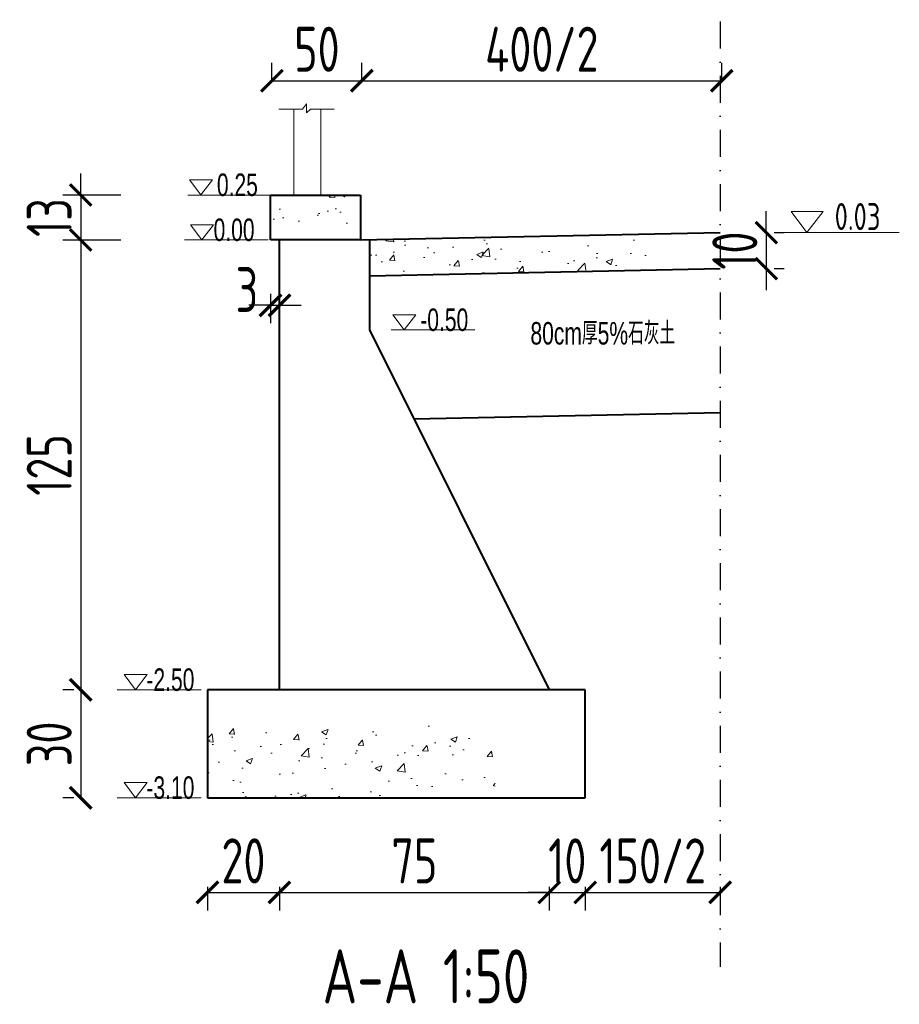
# Model space of a CAD drawing. Header units: inches. Extents: x 97745 to 142261, y 62673 to 100665.
# Tile 23 of 148: x 113155 to 113644, y 66651 to 67198. Entities that reach past the tile are written whole.
import ezdxf

# ---------------------------------------------------------------- set-up
doc = ezdxf.new("R2010")
doc.units = ezdxf.units.IN
doc.header["$MEASUREMENT"] = 0
doc.linetypes.add('DASHDOTX2', pattern=[2, 1, -0.5, 0, -0.5])
doc.layers.get('0').update_dxf_attribs({"lineweight": 15})
for name, color, linetype, lineweight in [('BM1', 7, 'Continuous', 15), ('文字', 7, 'Continuous', 20), ('轮廓线', 1, 'Continuous', 40)]:
    doc.layers.add(name, color=color, linetype=linetype, lineweight=lineweight)
doc.layers.add('轴线', color=3, linetype='DASHDOTX2')
doc.styles.add('HZTXT', font='tssdeng.shx', dxfattribs={"width": 0.75, "bigfont": 'hztxt.shx'})
doc.styles.get("Standard").update_dxf_attribs({"font": 'hztxt_e.shx', "width": 0.7, "bigfont": 'hztxt.shx'})
doc.dimstyles.new('3', dxfattribs={"dimtxt": 25, "dimasz": 12, "dimexe": 10, "dimexo": 30, "dimgap": 5, "dimtad": 1, "dimdec": 0, "dimzin": 0, "dimdsep": 46, "dimtxsty": 'HZTXT', "dimblk": 'ARCHTICK', "dimcen": 0, "dimclrt": 7, "dimazin": 2, "dimtfac": 1, "dimtdec": 0, "dimtix": 1, "dimtmove": 2, "dimatfit": 3, "dimfxl": 250, "dimtolj": 1, "dimtzin": 0, "dimarcsym": 0})

# ---------------------------------------------------------------- blocks, each defined once
blk = doc.blocks.new('_ArchTick')
at = {"color": 0, "linetype": 'ByBlock', "const_width": 0.15}
blk.add_lwpolyline([(-0.5, -0.5), (0.5, 0.5)], dxfattribs=at)
blk = doc.blocks.new('*D782')
at = {"color": 0, "lineweight": -2}
for p, q in [((113259.8, 66715.85), (113259.8, 66702.75)), ((113299.8, 66715.85), (113299.8, 66702.75)), ((113259.8, 66712.75), (113299.8, 66712.75))]:
    blk.add_line(p, q, dxfattribs=at)
at = {"color": 0, "lineweight": -2, "xscale": 12, "yscale": 12, "zscale": 12, "rotation": 180}
blk.add_blockref('_ArchTick', (113259.8, 66712.75), dxfattribs=at)
at = {"color": 0, "lineweight": -2, "xscale": 12, "yscale": 12, "zscale": 12}
blk.add_blockref('_ArchTick', (113299.8, 66712.75), dxfattribs=at)
at = {"color": 7, "insert": (113279.8, 66730.25), "char_height": 25, "attachment_point": 5, "style": 'HZTXT'}
blk.add_mtext('\\A1;20', dxfattribs=at)
blk = doc.blocks.new('*D783')
at = {"color": 0, "lineweight": -2}
for p, q in [((113299.8, 66715.85), (113299.8, 66702.75)), ((113449.8, 66715.85), (113449.8, 66702.75)), ((113299.8, 66712.75), (113449.8, 66712.75))]:
    blk.add_line(p, q, dxfattribs=at)
at = {"color": 0, "lineweight": -2, "xscale": 12, "yscale": 12, "zscale": 12, "rotation": 180}
blk.add_blockref('_ArchTick', (113299.8, 66712.75), dxfattribs=at)
at = {"color": 0, "lineweight": -2, "xscale": 12, "yscale": 12, "zscale": 12}
blk.add_blockref('_ArchTick', (113449.8, 66712.75), dxfattribs=at)
at = {"color": 7, "insert": (113374.8, 66730.25), "char_height": 25, "attachment_point": 5, "style": 'HZTXT'}
blk.add_mtext('\\A1;75', dxfattribs=at)
blk = doc.blocks.new('*D784')
at = {"color": 0, "lineweight": -2}
for p, q in [((113449.8, 66715.85), (113449.8, 66702.75)), ((113469.8, 66715.85), (113469.8, 66702.75)), ((113449.8, 66712.75), (113437.8, 66712.75)), ((113449.8, 66712.75), (113469.8, 66712.75)), ((113469.8, 66712.75), (113481.8, 66712.75))]:
    blk.add_line(p, q, dxfattribs=at)
at = {"color": 0, "lineweight": -2, "xscale": 12, "yscale": 12, "zscale": 12}
blk.add_blockref('_ArchTick', (113449.8, 66712.75), dxfattribs=at)
at = {"color": 0, "lineweight": -2, "xscale": 12, "yscale": 12, "zscale": 12, "rotation": 180}
blk.add_blockref('_ArchTick', (113469.8, 66712.75), dxfattribs=at)
at = {"color": 7, "insert": (113459.8, 66730.25), "char_height": 25, "attachment_point": 5, "style": 'HZTXT'}
blk.add_mtext('\\A1;10', dxfattribs=at)
blk = doc.blocks.new('*D785')
at = {"color": 0, "lineweight": -2}
for p, q in [((113189.33, 67100.28), (113189.33, 67112.28)), ((113211.73, 67100.28), (113179.33, 67100.28)), ((113189.33, 67100.28), (113189.33, 67075.28)), ((113211.73, 67075.28), (113179.33, 67075.28)), ((113189.33, 67075.28), (113189.33, 67063.28))]:
    blk.add_line(p, q, dxfattribs=at)
at = {"color": 0, "lineweight": -2, "xscale": 12, "yscale": 12, "zscale": 12}
for p, rotation in [((113189.33, 67100.28), 270), ((113189.33, 67075.28), 90)]:
    blk.add_blockref('_ArchTick', p, dxfattribs=dict(at, rotation=rotation))
at = {"color": 7, "insert": (113171.83, 67087.78), "char_height": 25, "attachment_point": 5, "rotation": 90, "style": 'HZTXT'}
blk.add_mtext('\\A1;13', dxfattribs=at)
blk = doc.blocks.new('*D786')
at = {"color": 0, "lineweight": -2}
for p, q in [((113185.53, 67075.28), (113179.33, 67075.28)), ((113189.33, 67075.28), (113189.33, 66825.28)), ((113185.53, 66825.28), (113179.33, 66825.28))]:
    blk.add_line(p, q, dxfattribs=at)
at = {"color": 0, "lineweight": -2, "xscale": 12, "yscale": 12, "zscale": 12}
for p, rotation in [((113189.33, 67075.28), 90), ((113189.33, 66825.28), 270)]:
    blk.add_blockref('_ArchTick', p, dxfattribs=dict(at, rotation=rotation))
at = {"color": 7, "insert": (113171.83, 66950.28), "char_height": 25, "attachment_point": 5, "rotation": 90, "style": 'HZTXT'}
blk.add_mtext('\\A1;125', dxfattribs=at)
blk = doc.blocks.new('*D787')
at = {"color": 0, "lineweight": -2}
for p, q in [((113185.53, 66825.28), (113179.33, 66825.28)), ((113189.33, 66825.28), (113189.33, 66765.28)), ((113185.53, 66765.28), (113179.33, 66765.28))]:
    blk.add_line(p, q, dxfattribs=at)
at = {"color": 0, "lineweight": -2, "xscale": 12, "yscale": 12, "zscale": 12}
for p, rotation in [((113189.33, 66825.28), 90), ((113189.33, 66765.28), 270)]:
    blk.add_blockref('_ArchTick', p, dxfattribs=dict(at, rotation=rotation))
at = {"color": 7, "insert": (113171.83, 66795.28), "char_height": 25, "attachment_point": 5, "rotation": 90, "style": 'HZTXT'}
blk.add_mtext('\\A1;30', dxfattribs=at)
blk = doc.blocks.new('三角形')
at = {"layer": '轮廓线', "color": 0, "lineweight": 20}
for p, q in [((24441.9, 199232.1), (24477.5, 199232.1)), ((24459.3, 199208.6), (24441.9, 199232.1)), ((24477.5, 199232.1), (24459.3, 199208.6))]:
    blk.add_line(p, q, dxfattribs=at)
blk = doc.blocks.new('*D791')
at = {"color": 0, "lineweight": -2}
for p, q in [((113570.42, 67079.38), (113570.42, 67091.38)), ((113570.42, 67079.38), (113570.42, 67059.38)), ((113574.8, 67079.38), (113580.42, 67079.38)), ((113570.42, 67059.38), (113570.42, 67047.38)), ((113574.8, 67059.38), (113580.42, 67059.38))]:
    blk.add_line(p, q, dxfattribs=at)
at = {"color": 0, "lineweight": -2, "xscale": 12, "yscale": 12, "zscale": 12}
for p, rotation in [((113570.42, 67079.38), 270), ((113570.42, 67059.38), 90)]:
    blk.add_blockref('_ArchTick', p, dxfattribs=dict(at, rotation=rotation))
at = {"color": 7, "insert": (113552.92, 67069.38), "char_height": 25, "attachment_point": 5, "rotation": 90, "style": 'HZTXT'}
blk.add_mtext('\\A1;10', dxfattribs=at)
blk = doc.blocks.new('*D788')
at = {"color": 0, "lineweight": -2}
for p, q in [((113295.62, 67164), (113295.62, 67173.8)), ((113345.62, 67164), (113345.62, 67173.8)), ((113295.62, 67163.8), (113345.62, 67163.8))]:
    blk.add_line(p, q, dxfattribs=at)
at = {"color": 0, "lineweight": -2, "xscale": 12, "yscale": 12, "zscale": 12, "rotation": 180}
blk.add_blockref('_ArchTick', (113295.62, 67163.8), dxfattribs=at)
at = {"color": 0, "lineweight": -2, "xscale": 12, "yscale": 12, "zscale": 12}
blk.add_blockref('_ArchTick', (113345.62, 67163.8), dxfattribs=at)
at = {"color": 7, "insert": (113320.62, 67181.3), "char_height": 25, "attachment_point": 5, "style": 'HZTXT'}
blk.add_mtext('\\A1;50', dxfattribs=at)
blk = doc.blocks.new('*D792')
at = {"color": 0, "lineweight": -2}
for p, q in [((113294.8, 67045.28), (113294.8, 67029)), ((113299.8, 67045.28), (113299.8, 67029)), ((113294.8, 67039), (113282.8, 67039)), ((113294.8, 67039), (113299.8, 67039)), ((113299.8, 67039), (113311.8, 67039))]:
    blk.add_line(p, q, dxfattribs=at)
at = {"color": 0, "lineweight": -2, "xscale": 12, "yscale": 12, "zscale": 12}
blk.add_blockref('_ArchTick', (113294.8, 67039), dxfattribs=at)
at = {"color": 0, "lineweight": -2, "xscale": 12, "yscale": 12, "zscale": 12, "rotation": 180}
blk.add_blockref('_ArchTick', (113299.8, 67039), dxfattribs=at)
at = {"color": 7, "insert": (113281.7, 67047.75), "char_height": 25, "attachment_point": 5, "style": 'HZTXT'}
blk.add_mtext('\\A1;3', dxfattribs=at)
blk = doc.blocks.new('*D789')
at = {"color": 0, "lineweight": -2}
for p, q in [((113345.62, 67164), (113345.62, 67173.8)), ((113545.62, 67164), (113545.62, 67173.8)), ((113345.62, 67163.8), (113545.62, 67163.8))]:
    blk.add_line(p, q, dxfattribs=at)
at = {"color": 0, "lineweight": -2, "xscale": 12, "yscale": 12, "zscale": 12, "rotation": 180}
blk.add_blockref('_ArchTick', (113345.62, 67163.8), dxfattribs=at)
at = {"color": 0, "lineweight": -2, "xscale": 12, "yscale": 12, "zscale": 12}
blk.add_blockref('_ArchTick', (113545.62, 67163.8), dxfattribs=at)
at = {"color": 7, "insert": (113445.62, 67181.3), "char_height": 25, "attachment_point": 5, "style": 'HZTXT'}
blk.add_mtext('\\A1;400/2', dxfattribs=at)
blk = doc.blocks.new('*D790')
at = {"color": 0, "lineweight": -2}
for p, q in [((113469.8, 66715.85), (113469.8, 66702.75)), ((113544.8, 66715.85), (113544.8, 66702.75)), ((113469.8, 66712.75), (113544.8, 66712.75))]:
    blk.add_line(p, q, dxfattribs=at)
at = {"color": 0, "lineweight": -2, "xscale": 12, "yscale": 12, "zscale": 12, "rotation": 180}
blk.add_blockref('_ArchTick', (113469.8, 66712.75), dxfattribs=at)
at = {"color": 0, "lineweight": -2, "xscale": 12, "yscale": 12, "zscale": 12}
blk.add_blockref('_ArchTick', (113544.8, 66712.75), dxfattribs=at)
at = {"color": 7, "insert": (113507.3, 66730.25), "char_height": 25, "attachment_point": 5, "style": 'HZTXT'}
blk.add_mtext('\\A1;150/2', dxfattribs=at)

msp = doc.modelspace()

# ---------------------------------------------------------------- hatches: boundary and pattern name
h = msp.add_hatch()
h.set_pattern_fill('AR-CONC', color=256, scale=5, style=0)
h.set_pattern_definition([(50, (66241.737, -33424.922), (35.863009, -3.137607), [3.75, -41.25]), (355, (66241.737, -33424.922), (-6.937567, 37.609607), [3, -33]), (100.4514, (66244.725, -33425.184), (28.925469, 34.471977), [3.18701, -35.057106]), (46.1842, (66241.737, -33414.922), (53.362052, -8.27595), [5.625, -61.875]), (96.6356, (66246.184, -33415.61), (46.733135, 48.705894), [4.780514, -52.58565]), (351.1842, (66241.737, -33414.92), (46.733097, 48.70593), [4.5, -49.5]), (21, (66246.737, -33417.422), (29.8453526, -20.1309445), [3.75, -41.25]), (326, (66246.737, -33417.422), (12.165767, 36.257502), [3, -33]), (71.4514, (66249.224, -33419.1), (42.011131, 16.126525), [3.18701, -35.057106]), (37.5, (66241.737, -33424.922), (0.6079928, 16.6446927), [0, -32.6, 0, -33.5, 0, -33.125]), (7.5, (66241.737, -33424.922), (13.153477, 19.7205856), [0, -19.1, 0, -31.85, 0, -12.625]), (327.5, (66230.587, -33424.922), (26.6911218, -1.1277436), [0, -12.5, 0, -39, 0, -51.75]), (317.5, (66225.587, -33424.922), (29.1593085, 5.005249), [0, -16.25, 0, -25.9, 0, -36.75])])
h.paths.add_polyline_path([(113294.801, 67100.284), (113294.801, 67075.284), (113299.801, 67075.284), (113344.801, 67075.284), (113344.801, 67100.284)])
h = msp.add_hatch()
h.set_pattern_fill('AR-CONC', color=256, scale=5, style=0)
h.set_pattern_definition([(50, (66241.737, -31939.922), (35.863009, -3.137607), [3.75, -41.25]), (355, (66241.737, -31939.922), (-6.937567, 37.609607), [3, -33]), (100.4514, (66244.725, -31940.184), (28.925469, 34.471977), [3.18701, -35.057106]), (46.1842, (66241.737, -31929.922), (53.362052, -8.27595), [5.625, -61.875]), (96.6356, (66246.184, -31930.61), (46.733135, 48.705894), [4.780514, -52.58565]), (351.1842, (66241.737, -31929.92), (46.733097, 48.70593), [4.5, -49.5]), (21, (66246.737, -31932.422), (29.845353, -20.1309445), [3.75, -41.25]), (326, (66246.737, -31932.422), (12.165767, 36.257502), [3, -33]), (71.4514, (66249.224, -31934.1), (42.011131, 16.126525), [3.18701, -35.057106]), (37.5, (66241.737, -31939.922), (0.6079928, 16.6446927), [0, -32.6, 0, -33.5, 0, -33.125]), (7.5, (66241.737, -31939.922), (13.153477, 19.7205856), [0, -19.1, 0, -31.85, 0, -12.625]), (327.5, (66230.587, -31939.922), (26.6911218, -1.1277436), [0, -12.5, 0, -39, 0, -51.75]), (317.5, (66225.587, -31939.922), (29.1593085, 5.005249), [0, -16.25, 0, -25.9, 0, -36.75])])
h.paths.add_polyline_path([(113507.261, 67069.216), (113505.87, 67070.504), (113509.093, 67070.504), (113507.261, 67071.921), (113507.261, 67079.393), (113349.801, 67075.411), (113349.801, 67055.411), (113507.261, 67059.393)])
h = msp.add_hatch()
h.set_pattern_fill('AR-CONC', color=256, scale=5, style=0)
h.set_pattern_definition([(50, (66241.737, -31729.922), (35.863009, -3.137607), [3.75, -41.25]), (355, (66241.737, -31729.922), (-6.937567, 37.609607), [3, -33]), (100.4514, (66244.725, -31730.184), (28.925469, 34.471977), [3.18701, -35.057106]), (46.1842, (66241.737, -31719.922), (53.362052, -8.27595), [5.625, -61.875]), (96.6356, (66246.184, -31720.61), (46.733135, 48.705894), [4.780514, -52.58565]), (351.1842, (66241.737, -31719.92), (46.733097, 48.70593), [4.5, -49.5]), (21, (66246.737, -31722.422), (29.845353, -20.1309445), [3.75, -41.25]), (326, (66246.737, -31722.422), (12.165767, 36.257502), [3, -33]), (71.4514, (66249.224, -31724.1), (42.011131, 16.126525), [3.18701, -35.057106]), (37.5, (66241.737, -31729.922), (0.6079928, 16.6446927), [0, -32.6, 0, -33.5, 0, -33.125]), (7.5, (66241.737, -31729.922), (13.153477, 19.7205856), [0, -19.1, 0, -31.85, 0, -12.625]), (327.5, (66230.587, -31729.922), (26.6911218, -1.1277436), [0, -12.5, 0, -39, 0, -51.75]), (317.5, (66225.587, -31729.922), (29.1593085, 5.005249), [0, -16.25, 0, -25.9, 0, -36.75])])
h.paths.add_polyline_path([(113259.801, 66805.284), (113259.801, 66765.284), (113419.801, 66765.284), (113419.801, 66805.284)])

# ---------------------------------------------------------------- linework, layer by layer
for p, q in [((113307.793, 67147.945), (113299.452, 67147.945)), ((113299.452, 67147.945), (113312.649, 67147.945)), ((113307.793, 67100.284), (113307.793, 67147.945)), ((113312.649, 67147.945), (113314.88, 67151.026)), ((113314.88, 67151.026), (113314.88, 67145.899)), ((113314.88, 67145.899), (113316.986, 67147.945)), ((113316.986, 67147.945), (113330.245, 67147.945)), ((113322.793, 67100.284), (113322.793, 67147.945)), ((113295.448, 67100.284), (113248.815, 67100.284)), ((113293.603, 67075.284), (113246.969, 67075.284)), ((113408.477, 67025.284), (113361.843, 67025.284)), ((113256.265, 66825.284), (113209.631, 66825.284)), ((113256.265, 66765.284), (113209.631, 66765.284))]:
    msp.add_line(p, q)
at = {"layer": 'BM1'}
msp.add_lwpolyline([(113349.801, 67025.284), (113349.801, 67075.386), (113344.801, 67075.284), (113299.801, 67075.284), (113299.801, 66825.284), (113449.801, 66825.284)], close=True, dxfattribs=at)
at = {"layer": '文字', "ltscale": 0.5}
msp.add_line((113644.344, 67079.393), (113579.778, 67079.393), dxfattribs=at)
at = {"layer": '轮廓线'}
for p, q in [((113294.801, 67075.284), (113294.801, 67100.284)), ((113294.801, 67100.284), (113344.801, 67100.284)), ((113344.801, 67100.284), (113344.801, 67075.284)), ((113344.801, 67075.284), (113544.801, 67079.377)), ((113344.801, 67075.284), (113294.801, 67075.284)), ((113299.801, 66825.284), (113299.801, 67075.284)), ((113349.801, 67075.284), (113349.801, 67025.284)), ((113349.801, 67055.411), (113544.801, 67059.377)), ((113349.801, 67025.284), (113449.801, 66825.284)), ((113374.528, 66975.83), (113544.801, 66979.364)), ((113469.801, 66825.284), (113259.801, 66825.284)), ((113259.801, 66825.284), (113259.801, 66765.284)), ((113469.801, 66765.284), (113469.801, 66825.284)), ((113259.801, 66765.284), (113469.801, 66765.284))]:
    msp.add_line(p, q, dxfattribs=at)
at = {"layer": '轴线', "ltscale": 15}
msp.add_line((113544.801, 67196.673), (113544.801, 66671.345), dxfattribs=at)

# ---------------------------------------------------------------- block references
at = {"xscale": 0.3600000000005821, "yscale": 0.3600000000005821, "zscale": 0.36}
for p in [(104450.685, -4614.795), (104451.34, -4639.795), (104563.714, -4689.795), (104414.361, -4889.795), (104414.361, -4949.795)]:
    msp.add_blockref('三角形', p, dxfattribs=at)
at = {"layer": '轮廓线', "color": 0, "xscale": 0.5, "yscale": 0.5, "zscale": 0.5}
msp.add_blockref('三角形', (101363.236, -32524.883), dxfattribs=at)

# ---------------------------------------------------------------- texts
at = {"width": 0.7}
for s, p in [('0.25', (113265.048, 67099.722)), ('0.00', (113263.203, 67074.722)), ('-0.50', (113378.077, 67024.722)), ('80cm厚5%%%石灰土', (113439.308, 67017.19)), ('-2.50', (113225.865, 66824.722)), ('-3.10', (113225.865, 66764.722))]:
    msp.add_text(s, height=12.5, dxfattribs=at).set_placement(p)
at = {"layer": '文字', "ltscale": 0.5, "style": 'HZTXT', "width": 0.75}
msp.add_text('0.03', height=15, dxfattribs=at).set_placement((113608.423, 67080.809))
at = {"layer": '文字', "style": 'HZTXT', "width": 0.75}
msp.add_text('A-A 1:50', height=30, dxfattribs=at).set_placement((113323.766, 66651.084))

# ---------------------------------------------------------------- dimensions: what is measured, and where the dimension line sits
for base, p1, p2, text, picture, middle in [((113345.624, 67163.803), (113295.624, 67134.001), (113345.624, 67134.001), '50', '*D788', (113320.624, 67181.303)), ((113545.624, 67163.803), (113345.624, 67134.001), (113545.624, 67134.001), '400/2', '*D789', (113445.624, 67181.303)), ((113544.801, 66712.748), (113469.801, 66745.848), (113544.801, 66745.848), '150/2', '*D790', (113507.301, 66730.248))]:
    dim = msp.add_linear_dim(base=base, p1=p1, p2=p2, text=text, dimstyle='3', override={"dimlfac": 0.5})
    dim.commit()
    dim.dimension.update_dxf_attribs({"geometry": picture, "text_midpoint": middle})
for base, p1, p2, picture, middle in [((113189.329672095, 67075.284150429), (113241.725022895, 67100.284150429), (113241.725022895, 67075.284150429), '*D785', (113171.829672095, 67087.784150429)), ((113189.33, 66825.284), (113215.527, 67075.284), (113215.527, 66825.284), '*D786', (113171.83, 66950.284)), ((113189.33, 66765.284), (113215.527, 66825.284), (113215.527, 66765.284), '*D787', (113171.83, 66795.284))]:
    dim = msp.add_linear_dim(base=base, p1=p1, p2=p2, angle=90, dimstyle='3', override={"dimlfac": 0.5})
    dim.commit()
    dim.dimension.update_dxf_attribs({"geometry": picture, "text_midpoint": middle})
dim = msp.add_aligned_dim(p1=(113544.801, 67079.377), p2=(113544.801, 67059.377), distance=25.624, dimstyle='3', override={"dimlfac": 0.5})
dim.commit()
dim.dimension.update_dxf_attribs({"geometry": '*D791', "text_midpoint": (113552.925, 67069.377)})
dim = msp.add_linear_dim(base=(113299.801171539, 67039.002105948), p1=(113294.801171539, 67075.284150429), p2=(113299.801171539, 67075.284150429), dimstyle='3', override={"dimlfac": 0.5})
dim.commit()
dim.dimension.update_dxf_attribs({"geometry": '*D792', "text_midpoint": (113281.696342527, 67047.752105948), "dimtype": 160})
for base, p1, p2, picture, middle in [((113299.801, 66712.748), (113259.801, 66745.848), (113299.801, 66745.848), '*D782', (113279.801, 66730.248)), ((113449.801, 66712.748), (113299.801, 66745.848), (113449.801, 66745.848), '*D783', (113374.801, 66730.248)), ((113469.801, 66712.748), (113449.801, 66745.848), (113469.801, 66745.848), '*D784', (113459.801, 66730.248))]:
    dim = msp.add_linear_dim(base=base, p1=p1, p2=p2, dimstyle='3', override={"dimlfac": 0.5})
    dim.commit()
    dim.dimension.update_dxf_attribs({"geometry": picture, "text_midpoint": middle})

doc.saveas('drawing.dxf')
